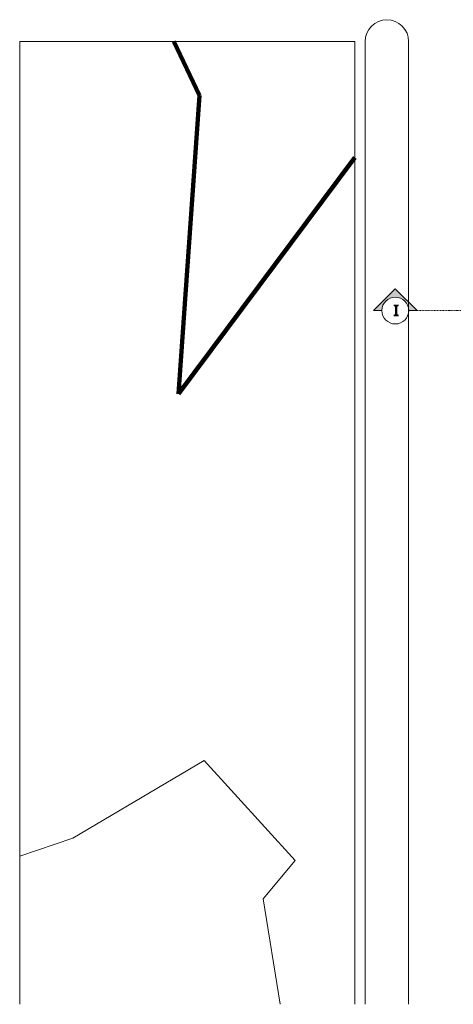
# Model space of a CAD drawing. Header units: millimetres. Extents: x -21522 to 71342, y -39668 to 2056.
# Tile 1 of 256: x -20922 to -14456, y -39668 to -24982. Entities that reach past the tile are written whole.
import ezdxf

# ---------------------------------------------------------------- set-up
doc = ezdxf.new("R2010")
doc.units = ezdxf.units.MM
doc.linetypes.add('Tiret point', pattern=[6.25, 2.5, -1.875, 0, -1.875])
for name, color, linetype, lineweight in [('C-TOPO-MAJR', 7, 'Continuous', 100), ('C-TOPO-MINR', 7, 'Continuous', 13), ('C-TOPO-SDVS', 7, 'Continuous', 13), ('G-ANNO-SYMB', 111, 'Continuous', 9)]:
    doc.layers.add(name, color=color, linetype=linetype, lineweight=lineweight)
doc.styles.add('Trebuchet MS_B_1', font='trebucbd.ttf', dxfattribs={"height": 175})

# ---------------------------------------------------------------- blocks, each defined once
blk = doc.blocks.new('Coupe - Extrémité de la ligne de coupe -100e-852082-00_RDC_50e Copie 1 - Dépendante 1')
at = {"layer": 'G-ANNO-SYMB'}
h = blk.add_hatch(color=256, dxfattribs=at)
edge = h.paths.add_edge_path()
edge.add_line((-12.49, 0), (-6, 6.49))
edge.add_line((-6, 6.49), (0.49, 0))
edge.add_line((0.49, 0), (-2, 0))
edge.add_arc((-6, 0), 4, 0, 180)
edge.add_line((-10, 0), (-12.49, 0))
for p, q in [((-6, 6.49), (-12.49, 0)), ((-6, 6.49), (-12.49, 0)), ((-6, 6.49), (0.49, 0)), ((0.49, 0), (-6, 6.49)), ((-12.49, 0), (-10, 0)), ((-10, 0), (-12.49, 0)), ((-2, 0), (0.49, 0)), ((-2, 0), (0.49, 0))]:
    blk.add_line(p, q, dxfattribs=at)
for start, end in [(360, 180), (0, 180), (180, 360)]:
    blk.add_arc((-6, 0), 4, start, end, dxfattribs=at)

msp = doc.modelspace()

# ---------------------------------------------------------------- linework, layer by layer
at = {"layer": 'C-TOPO-MAJR'}
for p, q in [((-18621.2, -25306.8), (-18238.9, -26111.4)), ((-18238.9, -26111.4), (-18554.7, -30564.5)), ((-18554.7, -30564.5), (-15924.3, -27038.2))]:
    msp.add_line(p, q, dxfattribs=at)
at = {"layer": 'C-TOPO-MINR'}
for p, q in [((-20129.4, -37189.7), (-18172, -36033.5)), ((-18172, -36033.5), (-16814.8, -37524.2)), ((-20921.6, -37458.4), (-20129.4, -37189.7)), ((-16814.8, -37524.2), (-17292.7, -38094.9)), ((-17292.7, -38094.9), (-17036.8, -39667.8))]:
    msp.add_line(p, q, dxfattribs=at)
at = {"layer": 'C-TOPO-SDVS'}
for p, q in [((-20576.1, -25306.8), (-20921.6, -25306.8)), ((-20921.6, -25306.8), (-20921.6, -25698.7)), ((-17205.6, -25306.8), (-20576.1, -25306.8)), ((-15924.3, -25306.8), (-17205.6, -25306.8)), ((-15924.3, -28300.3), (-15924.3, -25306.8)), ((-15771.6, -25306.8), (-15771.6, -28161.4)), ((-15121.6, -27570.2), (-15121.6, -25306.8)), ((-20921.6, -25698.7), (-20921.6, -26154.8)), ((-20921.6, -26154.8), (-20921.6, -29045.7)), ((-15121.6, -31358.4), (-15121.6, -27570.2)), ((-15771.6, -28161.4), (-15771.6, -31647.2)), ((-15924.3, -31715), (-15924.3, -28300.3)), ((-20921.6, -29045.7), (-20921.6, -29915.7)), ((-20921.6, -29915.7), (-20921.6, -34298.3)), ((-15121.6, -36190.7), (-15121.6, -31358.4)), ((-15924.3, -36831.8), (-15924.3, -31715)), ((-15771.6, -31647.2), (-15771.6, -36709.8)), ((-20921.6, -34298.3), (-20921.6, -38348.9)), ((-15121.6, -38319), (-15121.6, -36190.7)), ((-15771.6, -36709.8), (-15771.6, -38120.7)), ((-15924.3, -39121.8), (-15924.3, -36831.8)), ((-15771.6, -38120.7), (-15771.6, -39238.3)), ((-15121.6, -39274.4), (-15121.6, -38319)), ((-20921.6, -38348.9), (-20921.6, -39667.8)), ((-15924.3, -39399.6), (-15924.3, -39121.8)), ((-15771.6, -39238.3), (-15771.6, -39667.8)), ((-15121.6, -39667.8), (-15121.6, -39274.4)), ((-15924.3, -39667.8), (-15924.3, -39399.6))]:
    msp.add_line(p, q, dxfattribs=at)
at = {"layer": 'C-TOPO-SDVS', "flags": 128}
msp.add_lwpolyline([(-15121.6, -25306.8), (-15127.8, -25243.4), (-15146.3, -25182.5), (-15176.3, -25126.3), (-15216.8, -25077), (-15266, -25036.6), (-15322.2, -25006.6), (-15383.2, -24988.1), (-15446.6, -24981.8), (-15510, -24988.1), (-15570.9, -25006.6), (-15627.1, -25036.6), (-15676.4, -25077), (-15716.8, -25126.3), (-15746.8, -25182.5), (-15765.3, -25243.4), (-15771.6, -25306.8)], dxfattribs=at)
at = {"layer": 'G-ANNO-SYMB', "linetype": 'Tiret point'}
msp.add_line((24143.2, -29319.9), (-15021.2, -29319.9), dxfattribs=at)

# ---------------------------------------------------------------- block references
at = {"layer": 'G-ANNO-SYMB', "xscale": 49.99999999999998, "yscale": 49.99999999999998, "zscale": 49.99999999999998}
msp.add_blockref('Coupe - Extrémité de la ligne de coupe -100e-852082-00_RDC_50e Copie 1 - Dépendante 1', (-15021.2, -29319.9), dxfattribs=at)

# ---------------------------------------------------------------- next in the draw order: texts
at = {"layer": 'G-ANNO-SYMB', "insert": (-15351.4, -29230.6), "char_height": 175, "width": 84.177, "attachment_point": 1, "style": 'Trebuchet MS_B_1', "bg_fill": 3, "box_fill_scale": 1.25, "bg_fill_color": 256, "bg_fill_true_color": 13158600, "bg_fill_transparency": 0}
msp.add_mtext('\\fTrebuchet MS|b1|i0|c0|p34|;I', dxfattribs=at)

doc.saveas('drawing.dxf')
